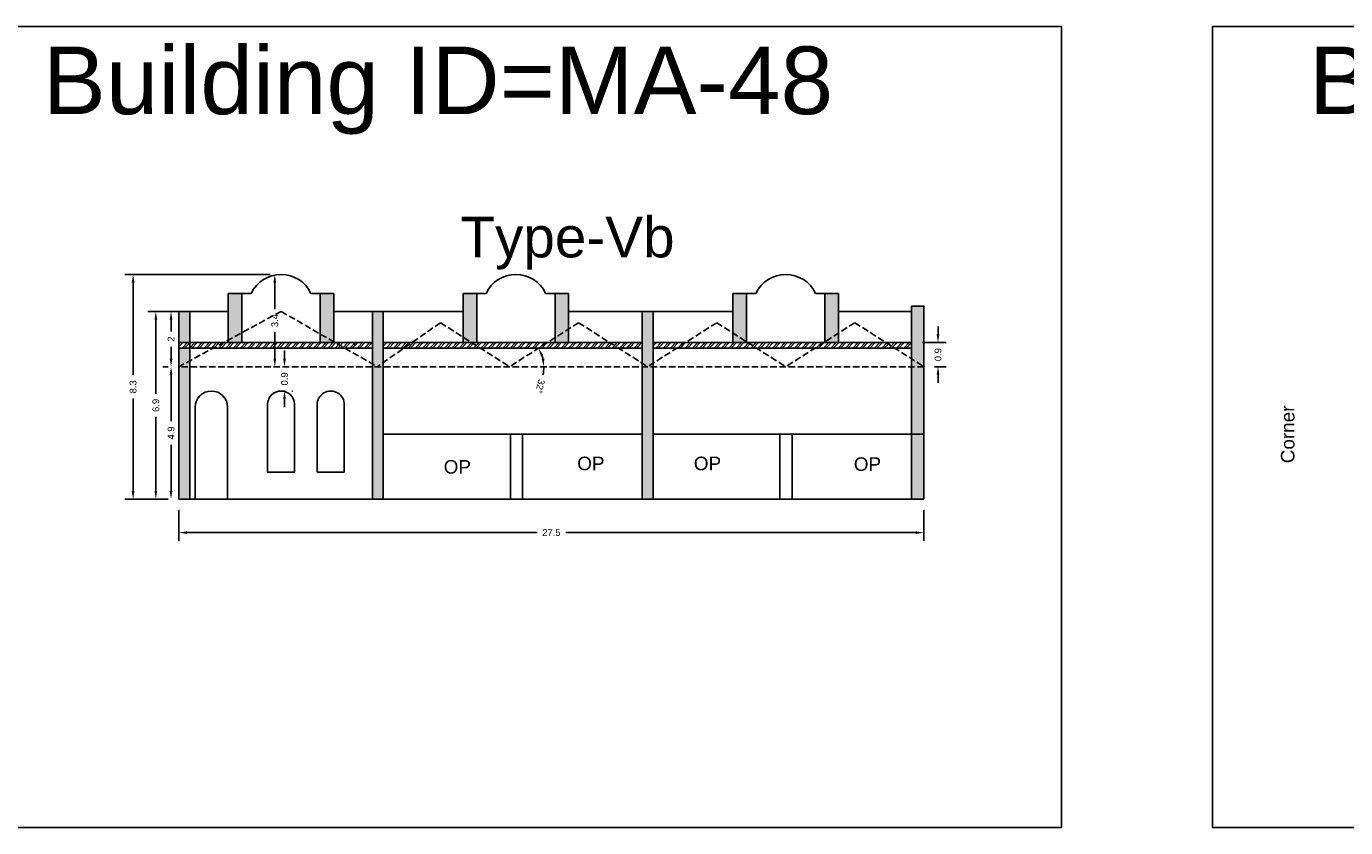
# Model space of a CAD drawing. Header units: metres. Extents: x 3416649 to 3417100, y -6712966 to -6712690.
# Tile 47 of 72: x 3416955 to 3417004, y -6712848 to -6712818. Entities that reach past the tile are written whole.
import ezdxf

# ---------------------------------------------------------------- set-up
doc = ezdxf.new("R2010")
doc.units = ezdxf.units.M
doc.linetypes.add('ACAD_ISO02W100', pattern=[15, 12, -3])
doc.layers.add('Dotted', color=7, linetype='ACAD_ISO02W100', plot=False)
doc.styles.get("Standard").update_dxf_attribs({"font": 'arial.ttf'})
doc.dimstyles.new('ISO-25', dxfattribs={"dimtxt": 0.25, "dimasz": 0.3, "dimexe": 0.3, "dimexo": 0.4, "dimgap": 0.2, "dimtad": 0, "dimdec": 1, "dimdsep": 46, "dimtxsty": 'Standard', "dimcen": 2.5, "dimadec": 0, "dimazin": 0, "dimtfac": 1, "dimtdec": 1, "dimtmove": 0, "dimatfit": 3, "dimfxl": 1, "dimarcsym": 0})
pattern_1 = [(45, (-24.05363, 4.66046), (-0.134703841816, 0.134703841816), []), (45, (-23.96383, 4.66046), (-0.134703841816, 0.134703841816), [])]

# ---------------------------------------------------------------- blocks, each defined once
blk = doc.blocks.new('*D390')
at = {"color": 0, "lineweight": -2, "transparency": 16777216}
for p, q in [((3416960.683, -6712835.9), (3416960.683, -6712837.034)), ((3416988.217, -6712835.9), (3416988.217, -6712837.034)), ((3416960.983, -6712836.734), (3416973.922, -6712836.734)), ((3416987.917, -6712836.734), (3416974.978, -6712836.734))]:
    blk.add_line(p, q, dxfattribs=at)
at = {"color": 0, "transparency": 16777216}
for points in [[(3416960.983, -6712836.684), (3416960.983, -6712836.784), (3416960.683, -6712836.734)], [(3416987.917, -6712836.684), (3416987.917, -6712836.784), (3416988.217, -6712836.734)]]:
    blk.add_solid(points, dxfattribs=at)
at = {"layer": 'Defpoints', "color": 0, "transparency": 16777216}
for p in [(3416960.683, -6712835.5), (3416988.217, -6712835.5), (3416988.217, -6712836.734)]:
    blk.add_point(p, dxfattribs=at)
at = {"color": 0, "transparency": 16777216, "insert": (3416974.45, -6712836.734), "char_height": 0.25, "attachment_point": 5}
blk.add_mtext('27.5', dxfattribs=at)
blk = doc.blocks.new('*D391')
at = {"color": 0, "lineweight": -2, "transparency": 16777216}
for p, q in [((3416960.283, -6712828.56), (3416959.53, -6712828.56)), ((3416959.83, -6712828.86), (3416959.83, -6712831.601)), ((3416959.83, -6712835.2), (3416959.83, -6712832.458)), ((3416960.283, -6712835.5), (3416959.53, -6712835.5))]:
    blk.add_line(p, q, dxfattribs=at)
at = {"color": 0, "transparency": 16777216}
for points in [[(3416959.78, -6712828.86), (3416959.88, -6712828.86), (3416959.83, -6712828.56)], [(3416959.78, -6712835.2), (3416959.88, -6712835.2), (3416959.83, -6712835.5)]]:
    blk.add_solid(points, dxfattribs=at)
at = {"layer": 'Defpoints', "color": 0, "transparency": 16777216}
for p in [(3416959.83, -6712828.56), (3416960.683, -6712828.56), (3416960.683, -6712835.5)]:
    blk.add_point(p, dxfattribs=at)
at = {"color": 0, "transparency": 16777216, "insert": (3416959.83, -6712832.03), "char_height": 0.25, "attachment_point": 5, "rotation": 90}
blk.add_mtext('6.9', dxfattribs=at)
blk = doc.blocks.new('*D392')
at = {"color": 0, "lineweight": -2, "transparency": 16777216}
for p, q in [((3416960.283, -6712830.6), (3416960.091, -6712830.6)), ((3416960.391, -6712830.9), (3416960.391, -6712832.617)), ((3416960.391, -6712835.2), (3416960.391, -6712833.483)), ((3416960.283, -6712835.5), (3416960.091, -6712835.5))]:
    blk.add_line(p, q, dxfattribs=at)
at = {"color": 0, "transparency": 16777216}
for points in [[(3416960.341, -6712830.9), (3416960.441, -6712830.9), (3416960.391, -6712830.6)], [(3416960.341, -6712835.2), (3416960.441, -6712835.2), (3416960.391, -6712835.5)]]:
    blk.add_solid(points, dxfattribs=at)
at = {"layer": 'Defpoints', "color": 0, "transparency": 16777216}
for p in [(3416960.391, -6712830.6), (3416960.683, -6712830.6), (3416960.683, -6712835.5)]:
    blk.add_point(p, dxfattribs=at)
at = {"color": 0, "transparency": 16777216, "insert": (3416960.391, -6712833.05), "char_height": 0.25, "attachment_point": 5, "rotation": 90}
blk.add_mtext('4.9', dxfattribs=at)
blk = doc.blocks.new('*D393')
at = {"color": 0, "lineweight": -2, "transparency": 16777216}
for p, q in [((3416960.999, -6712828.56), (3416960.091, -6712828.56)), ((3416960.391, -6712828.86), (3416960.391, -6712829.297)), ((3416960.391, -6712830.3), (3416960.391, -6712829.862)), ((3416960.283, -6712830.6), (3416960.091, -6712830.6))]:
    blk.add_line(p, q, dxfattribs=at)
at = {"color": 0, "transparency": 16777216}
for points in [[(3416960.341, -6712828.86), (3416960.441, -6712828.86), (3416960.391, -6712828.56)], [(3416960.341, -6712830.3), (3416960.441, -6712830.3), (3416960.391, -6712830.6)]]:
    blk.add_solid(points, dxfattribs=at)
at = {"layer": 'Defpoints', "color": 0, "transparency": 16777216}
for p in [(3416960.391, -6712828.56), (3416961.399, -6712828.56), (3416960.683, -6712830.6)]:
    blk.add_point(p, dxfattribs=at)
at = {"color": 0, "transparency": 16777216, "insert": (3416960.391, -6712829.58), "char_height": 0.25, "attachment_point": 5, "rotation": 90}
blk.add_mtext('2', dxfattribs=at)
blk = doc.blocks.new('*D394')
at = {"color": 0, "lineweight": -2, "transparency": 16777216}
for p, q in [((3416964.058, -6712827.19), (3416963.927, -6712827.19)), ((3416964.227, -6712827.49), (3416964.227, -6712828.468)), ((3416964.227, -6712830.3), (3416964.227, -6712829.322)), ((3416964.076, -6712830.6), (3416963.927, -6712830.6))]:
    blk.add_line(p, q, dxfattribs=at)
at = {"color": 0, "transparency": 16777216}
for points in [[(3416964.177, -6712827.49), (3416964.277, -6712827.49), (3416964.227, -6712827.19)], [(3416964.177, -6712830.3), (3416964.277, -6712830.3), (3416964.227, -6712830.6)]]:
    blk.add_solid(points, dxfattribs=at)
at = {"layer": 'Defpoints', "color": 0, "transparency": 16777216}
for p in [(3416964.458, -6712827.19), (3416964.227, -6712830.6), (3416964.476, -6712830.6)]:
    blk.add_point(p, dxfattribs=at)
at = {"color": 0, "transparency": 16777216, "insert": (3416964.227, -6712828.895), "char_height": 0.25, "attachment_point": 5, "rotation": 90}
blk.add_mtext('3.4', dxfattribs=at)
blk = doc.blocks.new('*D395')
at = {"color": 0, "lineweight": -2, "transparency": 16777216}
for p, q in [((3416964.058, -6712827.19), (3416958.688, -6712827.19)), ((3416958.988, -6712827.49), (3416958.988, -6712830.917)), ((3416958.988, -6712835.2), (3416958.988, -6712831.772)), ((3416960.283, -6712835.5), (3416958.688, -6712835.5))]:
    blk.add_line(p, q, dxfattribs=at)
at = {"color": 0, "transparency": 16777216}
for points in [[(3416958.938, -6712827.49), (3416959.038, -6712827.49), (3416958.988, -6712827.19)], [(3416958.938, -6712835.2), (3416959.038, -6712835.2), (3416958.988, -6712835.5)]]:
    blk.add_solid(points, dxfattribs=at)
at = {"layer": 'Defpoints', "color": 0, "transparency": 16777216}
for p in [(3416958.988, -6712827.19), (3416964.458, -6712827.19), (3416960.683, -6712835.5)]:
    blk.add_point(p, dxfattribs=at)
at = {"color": 0, "transparency": 16777216, "insert": (3416958.988, -6712831.345), "char_height": 0.25, "attachment_point": 5, "rotation": 90}
blk.add_mtext('8.3', dxfattribs=at)
blk = doc.blocks.new('*D396')
at = {"color": 0, "lineweight": -2, "transparency": 16777216}
for p, q in [((3416964.585, -6712830.3), (3416964.585, -6712830)), ((3416964.585, -6712830.6), (3416964.585, -6712830.622)), ((3416964.876, -6712830.6), (3416964.885, -6712830.6)), ((3416964.585, -6712831.5), (3416964.585, -6712831.478)), ((3416964.858, -6712831.5), (3416964.885, -6712831.5)), ((3416964.585, -6712831.8), (3416964.585, -6712832.1))]:
    blk.add_line(p, q, dxfattribs=at)
at = {"color": 0, "transparency": 16777216}
for points in [[(3416964.535, -6712830.3), (3416964.635, -6712830.3), (3416964.585, -6712830.6)], [(3416964.535, -6712831.8), (3416964.635, -6712831.8), (3416964.585, -6712831.5)]]:
    blk.add_solid(points, dxfattribs=at)
at = {"layer": 'Defpoints', "color": 0, "transparency": 16777216}
for p in [(3416964.476, -6712830.6), (3416964.585, -6712830.6), (3416964.458, -6712831.5)]:
    blk.add_point(p, dxfattribs=at)
at = {"color": 0, "transparency": 16777216, "insert": (3416964.585, -6712831.05), "char_height": 0.25, "attachment_point": 5, "rotation": 90}
blk.add_mtext('0.9', dxfattribs=at)
blk = doc.blocks.new('*D397')
at = {"color": 0, "lineweight": -2, "transparency": 16777216}
for p, q in [((3416988.741, -6712829.41), (3416988.741, -6712829.11)), ((3416988.167, -6712829.71), (3416989.041, -6712829.71)), ((3416988.741, -6712829.71), (3416988.741, -6712829.727)), ((3416988.741, -6712830.6), (3416988.741, -6712830.583)), ((3416988.617, -6712830.6), (3416989.041, -6712830.6)), ((3416988.741, -6712830.9), (3416988.741, -6712831.2))]:
    blk.add_line(p, q, dxfattribs=at)
at = {"color": 0, "transparency": 16777216}
for points in [[(3416988.691, -6712829.41), (3416988.791, -6712829.41), (3416988.741, -6712829.71)], [(3416988.691, -6712830.9), (3416988.791, -6712830.9), (3416988.741, -6712830.6)]]:
    blk.add_solid(points, dxfattribs=at)
at = {"layer": 'Defpoints', "color": 0, "transparency": 16777216}
for p in [(3416987.767, -6712829.71), (3416988.741, -6712829.71), (3416988.217, -6712830.6)]:
    blk.add_point(p, dxfattribs=at)
at = {"color": 0, "transparency": 16777216, "insert": (3416988.741, -6712830.155), "char_height": 0.25, "attachment_point": 5, "rotation": 90}
blk.add_mtext('0.9', dxfattribs=at)
blk = doc.blocks.new('*D398')
at = {"color": 0, "lineweight": -2, "transparency": 16777216}
for start, end in [(13.559, 18.9368), (346.441, 0)]:
    blk.add_arc((3416972.902, -6712830.6), 1.271, start, end, dxfattribs=at)
at = {"color": 0, "transparency": 16777216}
for points in [[(3416974.059, -6712830.209), (3416974.149, -6712830.166), (3416973.974, -6712829.917)], [(3416974.187, -6712830.296), (3416974.088, -6712830.308), (3416974.173, -6712830.6)]]:
    blk.add_solid(points, dxfattribs=at)
at = {"layer": 'Defpoints', "color": 0, "transparency": 16777216}
for p in [(3416975.455, -6712828.974), (3416974.083, -6712830.131), (3416956.778, -6712830.6), (3416972.902, -6712830.6), (3416987.059, -6712830.6)]:
    blk.add_point(p, dxfattribs=at)
at = {"color": 0, "transparency": 16777216, "insert": (3416974.033, -6712831.33), "char_height": 0.25, "attachment_point": 5, "rotation": 256.441}
blk.add_mtext('32°', dxfattribs=at)

msp = doc.modelspace()

# ---------------------------------------------------------------- hatches: boundary and pattern name
h = msp.add_hatch(color=256)
h.dxf.hatch_style = 1
h.paths.add_polyline_path([(3416961.083, -6712830.2), (3416960.683, -6712830.2), (3416960.683, -6712835.5), (3416961.083, -6712835.5)])
h.paths.add_polyline_path([(3416961.083, -6712830.026), (3416960.683, -6712830.2), (3416961.083, -6712830.2)], flags=17)
h.paths.add_polyline_path([(3416961.083, -6712829.91), (3416960.683, -6712829.91), (3416960.683, -6712830.2), (3416961.083, -6712830.026)])
h.paths.add_polyline_path([(3416961.083, -6712828.56), (3416960.683, -6712828.56), (3416960.683, -6712829.71), (3416961.083, -6712829.71)])
h.paths.add_polyline_path([(3416963.008, -6712827.89), (3416962.508, -6712827.89), (3416962.508, -6712829.407), (3416963.008, -6712829.19)])
h.paths.add_polyline_path([(3416963.008, -6712829.19), (3416962.508, -6712829.407), (3416962.508, -6712829.71), (3416963.008, -6712829.71)])
h.paths.add_polyline_path([(3416966.408, -6712827.89), (3416965.908, -6712827.89), (3416965.908, -6712829.225), (3416966.408, -6712829.454)])
h.paths.add_polyline_path([(3416965.908, -6712829.225), (3416965.908, -6712829.71), (3416966.408, -6712829.71), (3416966.408, -6712829.454)])
h.paths.add_polyline_path([(3416968.233, -6712828.56), (3416967.833, -6712828.56), (3416967.833, -6712830.108), (3416968.033, -6712830.2), (3416968.233, -6712830.104)])
h.paths.add_polyline_path([(3416968.233, -6712830.2), (3416967.833, -6712830.2), (3416967.833, -6712835.5), (3416968.233, -6712835.5)])
h.paths.add_polyline_path([(3416967.833, -6712830.108), (3416967.833, -6712830.2), (3416968.033, -6712830.2)], flags=17)
h.paths.add_polyline_path([(3416968.233, -6712830.104), (3416968.033, -6712830.2), (3416968.233, -6712830.2)], flags=17)
h.paths.add_polyline_path([(3416971.688, -6712827.89), (3416971.188, -6712827.89), (3416971.188, -6712829.263), (3416971.688, -6712829.503)])
h.paths.add_polyline_path([(3416971.688, -6712829.503), (3416971.188, -6712829.263), (3416971.188, -6712829.71), (3416971.688, -6712829.71)])
h.paths.add_polyline_path([(3416975.088, -6712827.89), (3416974.588, -6712827.89), (3416974.588, -6712829.503), (3416975.088, -6712829.263)])
h.paths.add_polyline_path([(3416975.088, -6712829.263), (3416974.588, -6712829.503), (3416974.588, -6712829.71), (3416975.088, -6712829.71)])
h.paths.add_polyline_path([(3416978.207, -6712828.56), (3416977.807, -6712828.56), (3416977.807, -6712830.094), (3416978.007, -6712830.2), (3416978.207, -6712830.104)])
h.paths.add_polyline_path([(3416978.207, -6712830.104), (3416978.007, -6712830.2), (3416978.207, -6712830.2)], flags=17)
h.paths.add_polyline_path([(3416977.807, -6712830.094), (3416977.807, -6712830.2), (3416978.007, -6712830.2)], flags=17)
h.paths.add_polyline_path([(3416978.207, -6712830.2), (3416977.807, -6712830.2), (3416977.807, -6712835.5), (3416978.207, -6712835.5)])
h.paths.add_polyline_path([(3416981.662, -6712827.89), (3416981.162, -6712827.89), (3416981.162, -6712829.263), (3416981.662, -6712829.503)])
h.paths.add_polyline_path([(3416981.662, -6712829.503), (3416981.162, -6712829.263), (3416981.162, -6712829.71), (3416981.662, -6712829.71)])
h.paths.add_polyline_path([(3416985.062, -6712827.89), (3416984.562, -6712827.89), (3416984.562, -6712829.503), (3416985.062, -6712829.263)])
h.paths.add_polyline_path([(3416985.062, -6712829.263), (3416984.562, -6712829.503), (3416984.562, -6712829.71), (3416985.062, -6712829.71)])
h.paths.add_polyline_path([(3416988.217, -6712828.36), (3416987.767, -6712828.36), (3416987.767, -6712829.984), (3416988.217, -6712830.2)])
h.paths.add_polyline_path([(3416987.767, -6712829.984), (3416987.767, -6712830.2), (3416988.217, -6712830.2)], flags=17)
h.paths.add_polyline_path([(3416988.217, -6712830.2), (3416987.767, -6712830.2), (3416987.767, -6712833.1), (3416988.217, -6712833.1)])
h.paths.add_polyline_path([(3416988.217, -6712833.1), (3416987.767, -6712833.1), (3416987.767, -6712835.5), (3416988.217, -6712835.5)])
h = msp.add_hatch()
h.set_pattern_fill('ANSI32', color=256, scale=0.02)
h.set_pattern_definition(pattern_1)
h.paths.add_polyline_path([(3416960.683, -6712829.71), (3416960.683, -6712829.91), (3416967.422, -6712829.91), (3416967, -6712829.71)])
h = msp.add_hatch()
h.set_pattern_fill('ANSI32', color=256, scale=0.02)
h.set_pattern_definition(pattern_1)
h.paths.add_polyline_path([(3416967.833, -6712829.71), (3416967, -6712829.71), (3416967.422, -6712829.91), (3416967.833, -6712829.91)])
h.paths.add_polyline_path([(3416969.054, -6712829.71), (3416968.233, -6712829.71), (3416968.233, -6712829.91), (3416968.637, -6712829.91)])
h.paths.add_polyline_path([(3416972.118, -6712829.71), (3416969.054, -6712829.71), (3416968.637, -6712829.91), (3416972.534, -6712829.91)])
h.paths.add_polyline_path([(3416974.159, -6712829.71), (3416972.118, -6712829.71), (3416972.534, -6712829.91), (3416973.742, -6712829.91)])
h.paths.add_polyline_path([(3416977.081, -6712829.71), (3416974.159, -6712829.71), (3416973.742, -6712829.91), (3416977.459, -6712829.91)])
h.paths.add_polyline_path([(3416979.027, -6712829.71), (3416978.207, -6712829.71), (3416978.207, -6712829.91), (3416978.611, -6712829.91)])
h.paths.add_polyline_path([(3416982.092, -6712829.71), (3416979.027, -6712829.71), (3416978.611, -6712829.91), (3416982.508, -6712829.91)])
h.paths.add_polyline_path([(3416984.132, -6712829.71), (3416982.092, -6712829.71), (3416982.508, -6712829.91), (3416983.716, -6712829.91)])
h.paths.add_polyline_path([(3416987.197, -6712829.71), (3416984.132, -6712829.71), (3416983.716, -6712829.91), (3416987.613, -6712829.91)])
h.paths.add_polyline_path([(3416987.767, -6712829.71), (3416987.197, -6712829.71), (3416987.613, -6712829.91), (3416987.767, -6712829.91)])
h = msp.add_hatch()
h.set_pattern_fill('ANSI32', color=256, scale=0.02)
h.set_pattern_definition(pattern_1)
h.paths.add_polyline_path([(3416977.807, -6712829.71), (3416977.081, -6712829.71), (3416977.459, -6712829.91), (3416977.807, -6712829.91)])

# ---------------------------------------------------------------- linework, layer by layer
for points in [[(3416952.088, -6712818.02), (3416993.301, -6712818.02), (3416993.301, -6712847.639), (3416952.088, -6712847.639)], [(3416998.889, -6712818.02), (3417040.353, -6712818.02), (3417040.353, -6712847.639), (3416998.889, -6712847.639)], [(3416972.938, -6712833.1), (3416968.233, -6712833.1), (3416968.233, -6712835.5), (3416972.938, -6712835.5)], [(3416973.388, -6712833.1), (3416977.807, -6712833.1), (3416977.807, -6712835.5), (3416973.388, -6712835.5)]]:
    msp.add_lwpolyline(points, close=True)
for points in [[(3416963.358, -6712827.89), (3416962.508, -6712827.89)], [(3416962.508, -6712829.71), (3416962.508, -6712827.89)], [(3416963.008, -6712829.71), (3416963.008, -6712827.89)], [(3416966.408, -6712827.89), (3416965.558, -6712827.89)], [(3416965.908, -6712829.71), (3416965.908, -6712827.89)], [(3416966.408, -6712829.71), (3416966.408, -6712827.89)], [(3416972.038, -6712827.89), (3416971.188, -6712827.89)], [(3416971.188, -6712829.71), (3416971.188, -6712827.89)], [(3416971.688, -6712829.71), (3416971.688, -6712827.89)], [(3416975.088, -6712827.89), (3416974.238, -6712827.89)], [(3416974.588, -6712829.71), (3416974.588, -6712827.89)], [(3416975.088, -6712829.71), (3416975.088, -6712827.89)], [(3416981.162, -6712829.71), (3416981.162, -6712827.89)], [(3416982.012, -6712827.89), (3416981.162, -6712827.89)], [(3416981.662, -6712829.71), (3416981.662, -6712827.89)], [(3416985.062, -6712827.89), (3416984.212, -6712827.89)], [(3416984.562, -6712829.71), (3416984.562, -6712827.89)], [(3416985.062, -6712829.71), (3416985.062, -6712827.89)], [(3416962.508, -6712828.56), (3416960.683, -6712828.56)], [(3416960.683, -6712828.56), (3416960.683, -6712835.5)], [(3416961.083, -6712828.56), (3416961.083, -6712835.5)], [(3416967.819, -6712828.56), (3416966.408, -6712828.56)], [(3416971.188, -6712828.56), (3416966.467, -6712828.56)], [(3416971.188, -6712828.56), (3416966.467, -6712828.56)], [(3416967.833, -6712828.56), (3416967.833, -6712835.5)], [(3416968.233, -6712828.56), (3416968.233, -6712835.5)], [(3416981.162, -6712828.56), (3416975.088, -6712828.56)], [(3416977.793, -6712828.56), (3416975.088, -6712828.56)], [(3416977.807, -6712828.56), (3416977.807, -6712835.5)], [(3416978.207, -6712828.56), (3416978.207, -6712835.5)], [(3416987.767, -6712828.56), (3416985.062, -6712828.56)], [(3416988.217, -6712828.36), (3416987.767, -6712828.36)], [(3416987.767, -6712828.36), (3416987.767, -6712835.5)], [(3416988.217, -6712828.36), (3416988.217, -6712835.5)], [(3416967.833, -6712829.71), (3416960.683, -6712829.71)], [(3416967.833, -6712829.91), (3416960.683, -6712829.91)], [(3416977.807, -6712829.71), (3416968.233, -6712829.71)], [(3416977.807, -6712829.91), (3416968.233, -6712829.91)], [(3416987.767, -6712829.71), (3416978.207, -6712829.71)], [(3416987.767, -6712829.91), (3416978.207, -6712829.91)], [(3416965.795, -6712831.988), (3416965.795, -6712834.5)], [(3416966.795, -6712831.988), (3416966.795, -6712834.5)], [(3416977.807, -6712833.1), (3416968.233, -6712833.1)], [(3416972.938, -6712833.1), (3416972.938, -6712835.5)], [(3416973.388, -6712833.1), (3416973.388, -6712835.5)], [(3416988.217, -6712833.1), (3416978.207, -6712833.1)], [(3416982.898, -6712833.1), (3416982.898, -6712835.5)], [(3416983.348, -6712833.1), (3416983.348, -6712835.5)], [(3416966.795, -6712834.5), (3416965.795, -6712834.5)], [(3416988.217, -6712835.5), (3416960.683, -6712835.5)]]:
    msp.add_lwpolyline(points)
for points in [[(3416962.483, -6712835.5), (3416962.483, -6712832.1, 1), (3416961.283, -6712832.1), (3416961.283, -6712835.5)], [(3416963.958, -6712831.988, -0.977119), (3416964.958, -6712831.988), (3416964.958, -6712834.5), (3416963.958, -6712834.5), (3416963.958, -6712831.988)]]:
    msp.add_lwpolyline(points, format="xyb")
for centre, radius, start, end in [((3416964.458, -6712828.404), 1.214, 25.0576, 154.9424), ((3416973.138, -6712828.404), 1.214, 25.0576, 154.9424), ((3416983.112, -6712828.404), 1.214, 25.0576, 154.9424), ((3416966.295, -6712832), 0.5, 358.6739, 181.3261)]:
    msp.add_arc(centre, radius, start, end)
at = {"layer": 'Dotted', "ltscale": 0.02}
for points in [[(3416964.458, -6712828.56), (3416960.683, -6712830.6)], [(3416964.458, -6712828.56), (3416968.014, -6712830.6)], [(3416970.35, -6712828.974), (3416968.014, -6712830.6)], [(3416970.35, -6712828.974), (3416972.902, -6712830.6)], [(3416975.455, -6712828.974), (3416972.902, -6712830.6)], [(3416975.455, -6712828.974), (3416978.007, -6712830.6)], [(3416980.56, -6712828.974), (3416978.007, -6712830.6)], [(3416980.56, -6712828.974), (3416983.112, -6712830.6)], [(3416985.665, -6712828.974), (3416983.112, -6712830.6)], [(3416985.665, -6712828.974), (3416988.217, -6712830.6)], [(3416988.217, -6712830.6), (3416960.683, -6712830.6)]]:
    msp.add_lwpolyline(points, dxfattribs=at)

# ---------------------------------------------------------------- texts
at = {"attachment_point": 1}
for s, width, heights, insert, char_height in [('Building ID=MA-48', 67.86454, [0.517], (3416955.651, -6712818.765), 2.5), ('Building ID=MA-49', 67.86454, [0.517], (3417002.453, -6712818.765), 2.5), ('Type-Vb ', 9.99112, [0.517], (3416971.086, -6712825.059), 1.5), ('OP', 1.17554, [0], (3416975.405, -6712833.926), 0.5), ('OP', 1.17554, [0], (3416979.715, -6712833.926), 0.5), ('OP', 1.17554, [0], (3416985.628, -6712833.951), 0.5), ('OP', 1.17554, [0], (3416970.469, -6712834.051), 0.5)]:
    msp.add_mtext_dynamic_manual_height_columns(s, width=width, gutter_width=12.5, heights=heights, dxfattribs=dict(at, insert=insert, char_height=char_height))
at = {"insert": (3417001.416, -6712834.17), "char_height": 0.5, "attachment_point": 1, "rotation": 90}
msp.add_mtext_dynamic_manual_height_columns('Corner', width=1.17554, gutter_width=12.5, heights=[0], dxfattribs=at)

# ---------------------------------------------------------------- dimensions: what is measured, and where the dimension line sits
for base, p1, p2, picture, middle in [((3416958.988, -6712827.19), (3416960.683, -6712835.5), (3416964.458, -6712827.19), '*D395', (3416958.988, -6712831.345)), ((3416964.227, -6712830.6), (3416964.458, -6712827.19), (3416964.476, -6712830.6), '*D394', (3416964.227, -6712828.895)), ((3416959.83, -6712828.56), (3416960.683, -6712835.5), (3416960.683, -6712828.56), '*D391', (3416959.83, -6712832.03)), ((3416960.391, -6712828.56), (3416960.683, -6712830.6), (3416961.399, -6712828.56), '*D393', (3416960.391, -6712829.58)), ((3416988.741, -6712829.71), (3416988.217, -6712830.6), (3416987.767, -6712829.71), '*D397', (3416988.741, -6712830.155)), ((3416964.585, -6712830.6), (3416964.458, -6712831.5), (3416964.476, -6712830.6), '*D396', (3416964.585, -6712831.05)), ((3416960.391, -6712830.6), (3416960.683, -6712835.5), (3416960.683, -6712830.6), '*D392', (3416960.391, -6712833.05))]:
    dim = msp.add_linear_dim(base=base, p1=p1, p2=p2, angle=90, dimstyle='ISO-25')
    dim.commit()
    dim.dimension.update_dxf_attribs({"geometry": picture, "text_midpoint": middle})
dim = msp.add_angular_dim_2l(base=(3416974.083, -6712830.131), line1=((3416956.778, -6712830.6), (3416987.059, -6712830.6)), line2=((3416975.455, -6712828.974), (3416972.902, -6712830.6)), dimstyle='ISO-25')
dim.commit()
dim.dimension.update_dxf_attribs({"geometry": '*D398', "text_midpoint": (3416974.033, -6712831.33)})
dim = msp.add_linear_dim(base=(3416988.217, -6712836.734), p1=(3416960.683, -6712835.5), p2=(3416988.217, -6712835.5), dimstyle='ISO-25')
dim.commit()
dim.dimension.update_dxf_attribs({"geometry": '*D390', "text_midpoint": (3416974.45, -6712836.734)})

doc.saveas('drawing.dxf')
